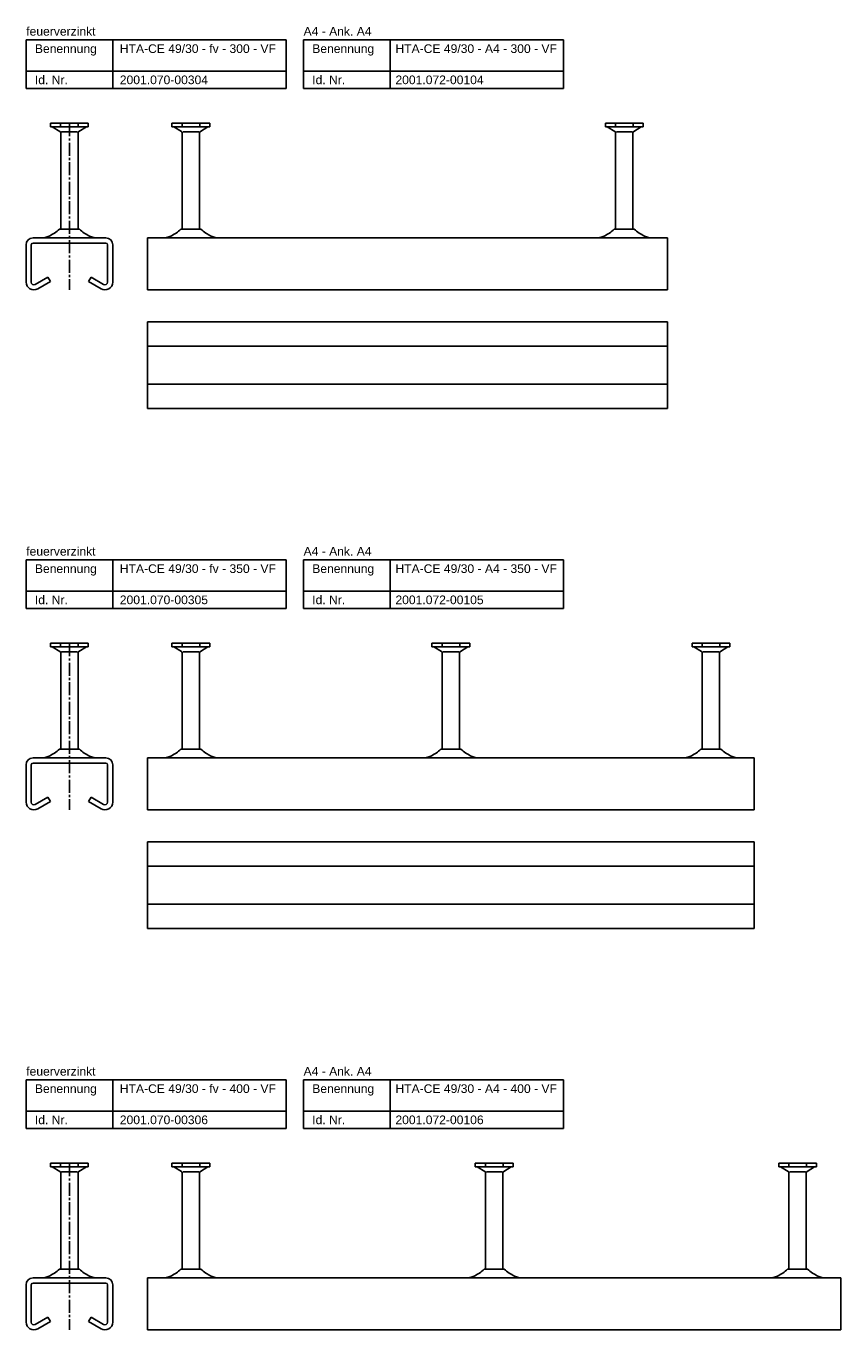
# Model space of a CAD drawing. Header units: millimetres. Extents: x 7963 to 14103, y -477 to 2743.
# Tile 5 of 7: x 7963 to 8433, y 1091 to 1843. Entities that reach past the tile are written whole.
import ezdxf

# ---------------------------------------------------------------- set-up
doc = ezdxf.new("R2010")
doc.units = ezdxf.units.MM
doc.header["$LTSCALE"] = 10
doc.linetypes.add('MITTE2', pattern=[1.125, 0.75, -0.125, 0.125, -0.125])
doc.layers.add('HALFEN', color=2, linetype='CONTINUOUS')
doc.styles.add('ARIAL50', font='arial.ttf', dxfattribs={"height": 5})

msp = doc.modelspace()

# ---------------------------------------------------------------- linework, layer by layer
at = {"layer": 'HALFEN'}
for p, q in [((7963.16, 1835.25), (8113.16, 1835.25)), ((7963.16, 1807.25), (7963.16, 1835.25)), ((8013.16, 1807.25), (8013.16, 1835.25)), ((8113.16, 1807.25), (8113.16, 1835.25)), ((8123.16, 1835.25), (8273.16, 1835.25)), ((8123.16, 1807.25), (8123.16, 1835.25)), ((8173.16, 1807.25), (8173.16, 1835.25)), ((8273.16, 1807.25), (8273.16, 1835.25)), ((7963.16, 1817.25), (8113.16, 1817.25)), ((8123.16, 1817.25), (8273.16, 1817.25)), ((7963.16, 1807.25), (8113.16, 1807.25)), ((8123.16, 1807.25), (8273.16, 1807.25)), ((7977.17, 1787.25), (7998.98, 1787.25)), ((7977.17, 1787.25), (7977.17, 1785.05)), ((7977.17, 1785.05), (7998.98, 1785.05)), ((7982.57, 1782.54), (7978.22, 1785.05)), ((7982.98, 1786.75), (7982.98, 1785.55)), ((7993.17, 1786.75), (7993.17, 1785.55)), ((7993.57, 1782.54), (7997.92, 1785.05)), ((7998.98, 1787.25), (7998.98, 1785.05)), ((8047.25, 1787.25), (8069.07, 1787.25)), ((8047.25, 1787.25), (8047.25, 1785.05)), ((8047.25, 1785.05), (8069.07, 1785.05)), ((8052.66, 1782.54), (8048.31, 1785.05)), ((8053.07, 1786.75), (8053.07, 1785.55)), ((8063.26, 1786.75), (8063.26, 1785.55)), ((8063.66, 1782.54), (8068.01, 1785.05)), ((8069.07, 1787.25), (8069.07, 1785.05)), ((8319.07, 1787.25), (8297.25, 1787.25)), ((8297.25, 1787.25), (8297.25, 1785.05)), ((8319.07, 1785.05), (8297.25, 1785.05)), ((8302.66, 1782.54), (8298.31, 1785.05)), ((8303.07, 1786.75), (8303.07, 1785.55)), ((8313.26, 1786.75), (8313.26, 1785.55)), ((8313.66, 1782.54), (8318.01, 1785.05)), ((8319.07, 1787.25), (8319.07, 1785.05)), ((7983.07, 1726.05), (7983.07, 1781.67)), ((7992.58, 1782.25), (7983.57, 1782.25)), ((7993.07, 1726.05), (7993.07, 1781.67)), ((8053.16, 1726.05), (8053.16, 1781.67)), ((8062.67, 1782.25), (8053.65, 1782.25)), ((8063.16, 1726.05), (8063.16, 1781.67)), ((8303.16, 1726.05), (8303.16, 1781.67)), ((8303.65, 1782.25), (8312.67, 1782.25)), ((8313.16, 1726.05), (8313.16, 1781.67)), ((7982.3, 1726.05), (7993.85, 1726.05)), ((8052.39, 1726.05), (8063.94, 1726.05)), ((8313.94, 1726.05), (8302.39, 1726.05)), ((7963.07, 1717.05), (7963.07, 1695.55)), ((7966.07, 1717.05), (7966.07, 1695.55)), ((7967.07, 1721.05), (8009.07, 1721.05)), ((7967.07, 1718.05), (8009.07, 1718.05)), ((8010.07, 1717.05), (8010.07, 1695.55)), ((8013.07, 1717.05), (8013.07, 1695.55)), ((8033.16, 1721.05), (8333.16, 1721.05)), ((8033.16, 1721.05), (8033.16, 1691.05)), ((8333.16, 1721.05), (8333.16, 1695.8)), ((7968.32, 1694.25), (7975.57, 1698.43)), ((7969.82, 1691.65), (7977.07, 1695.84)), ((7977.07, 1695.84), (7975.57, 1698.43)), ((7999.07, 1695.84), (8000.57, 1698.43)), ((8006.32, 1691.65), (7999.07, 1695.84)), ((8007.82, 1694.25), (8000.57, 1698.43)), ((8333.16, 1695.8), (8333.16, 1691.05)), ((8033.16, 1691.05), (8333.16, 1691.05)), ((8033.16, 1672.62), (8333.16, 1672.62)), ((8033.16, 1672.62), (8033.16, 1622.62)), ((8333.16, 1672.62), (8333.16, 1622.62)), ((8033.16, 1658.62), (8333.16, 1658.62)), ((8033.16, 1636.62), (8333.16, 1636.62)), ((8033.16, 1622.62), (8333.16, 1622.62)), ((7963.16, 1535.25), (8113.16, 1535.25)), ((7963.16, 1507.25), (7963.16, 1535.25)), ((8013.16, 1507.25), (8013.16, 1535.25)), ((8113.16, 1507.25), (8113.16, 1535.25)), ((8123.16, 1535.25), (8273.16, 1535.25)), ((8123.16, 1507.25), (8123.16, 1535.25)), ((8173.16, 1507.25), (8173.16, 1535.25)), ((8273.16, 1507.25), (8273.16, 1535.25)), ((7963.16, 1517.25), (8113.16, 1517.25)), ((8123.16, 1517.25), (8273.16, 1517.25)), ((7963.16, 1507.25), (8113.16, 1507.25)), ((8123.16, 1507.25), (8273.16, 1507.25)), ((7977.17, 1487.25), (7998.98, 1487.25)), ((7977.17, 1487.25), (7977.17, 1485.05)), ((7977.17, 1485.05), (7998.98, 1485.05)), ((7982.57, 1482.54), (7978.22, 1485.05)), ((7982.98, 1486.75), (7982.98, 1485.55)), ((7992.58, 1482.25), (7983.57, 1482.25)), ((7993.17, 1486.75), (7993.17, 1485.55)), ((7993.57, 1482.54), (7997.92, 1485.05)), ((7998.98, 1487.25), (7998.98, 1485.05)), ((8047.25, 1487.25), (8069.07, 1487.25)), ((8047.25, 1487.25), (8047.25, 1485.05)), ((8047.25, 1485.05), (8069.07, 1485.05)), ((8052.66, 1482.54), (8048.31, 1485.05)), ((8053.07, 1486.75), (8053.07, 1485.55)), ((8062.67, 1482.25), (8053.65, 1482.25)), ((8063.26, 1486.75), (8063.26, 1485.55)), ((8063.66, 1482.54), (8068.01, 1485.05)), ((8069.07, 1487.25), (8069.07, 1485.05)), ((8219.07, 1487.25), (8197.25, 1487.25)), ((8197.25, 1487.25), (8197.25, 1485.05)), ((8219.07, 1485.05), (8197.25, 1485.05)), ((8202.66, 1482.54), (8198.31, 1485.05)), ((8203.07, 1486.75), (8203.07, 1485.55)), ((8203.65, 1482.25), (8212.67, 1482.25)), ((8213.26, 1486.75), (8213.26, 1485.55)), ((8213.66, 1482.54), (8218.01, 1485.05)), ((8219.07, 1487.25), (8219.07, 1485.05)), ((8369.07, 1487.25), (8347.25, 1487.25)), ((8347.25, 1487.25), (8347.25, 1485.05)), ((8369.07, 1485.05), (8347.25, 1485.05)), ((8352.66, 1482.54), (8348.31, 1485.05)), ((8353.07, 1486.75), (8353.07, 1485.55)), ((8353.65, 1482.25), (8362.67, 1482.25)), ((8363.26, 1486.75), (8363.26, 1485.55)), ((8363.66, 1482.54), (8368.01, 1485.05)), ((8369.07, 1487.25), (8369.07, 1485.05)), ((7983.07, 1426.05), (7983.07, 1481.67)), ((7993.07, 1426.05), (7993.07, 1481.67)), ((8053.16, 1426.05), (8053.16, 1481.67)), ((8063.16, 1426.05), (8063.16, 1481.67)), ((8203.16, 1426.05), (8203.16, 1481.67)), ((8213.16, 1426.05), (8213.16, 1481.67)), ((8353.16, 1426.05), (8353.16, 1481.67)), ((8363.16, 1426.05), (8363.16, 1481.67)), ((7982.3, 1426.05), (7993.85, 1426.05)), ((8052.39, 1426.05), (8063.94, 1426.05)), ((8213.94, 1426.05), (8202.39, 1426.05)), ((8363.94, 1426.05), (8352.39, 1426.05)), ((7963.07, 1417.05), (7963.07, 1395.55)), ((7966.07, 1417.05), (7966.07, 1395.55)), ((7967.07, 1421.05), (8009.07, 1421.05)), ((7967.07, 1418.05), (8009.07, 1418.05)), ((8010.07, 1417.05), (8010.07, 1395.55)), ((8013.07, 1417.05), (8013.07, 1395.55)), ((8033.16, 1421.05), (8383.16, 1421.05)), ((8033.16, 1421.05), (8033.16, 1391.05)), ((8383.16, 1421.05), (8383.16, 1395.8)), ((7968.32, 1394.25), (7975.57, 1398.43)), ((7969.82, 1391.65), (7977.07, 1395.84)), ((7977.07, 1395.84), (7975.57, 1398.43)), ((7999.07, 1395.84), (8000.57, 1398.43)), ((8006.32, 1391.65), (7999.07, 1395.84)), ((8007.82, 1394.25), (8000.57, 1398.43)), ((8383.16, 1395.8), (8383.16, 1391.05)), ((8033.16, 1391.05), (8383.16, 1391.05)), ((8033.16, 1372.62), (8383.16, 1372.62)), ((8033.16, 1372.62), (8033.16, 1322.62)), ((8383.16, 1372.62), (8383.16, 1322.62)), ((8033.16, 1358.62), (8383.16, 1358.62)), ((8033.16, 1336.62), (8383.16, 1336.62)), ((8033.16, 1322.62), (8383.16, 1322.62)), ((7963.16, 1235.25), (8113.16, 1235.25)), ((7963.16, 1207.25), (7963.16, 1235.25)), ((8013.16, 1207.25), (8013.16, 1235.25)), ((8113.16, 1207.25), (8113.16, 1235.25)), ((8123.16, 1235.25), (8273.16, 1235.25)), ((8123.16, 1207.25), (8123.16, 1235.25)), ((8173.16, 1207.25), (8173.16, 1235.25)), ((8273.16, 1207.25), (8273.16, 1235.25)), ((7963.16, 1217.25), (8113.16, 1217.25)), ((8123.16, 1217.25), (8273.16, 1217.25)), ((7963.16, 1207.25), (8113.16, 1207.25)), ((8123.16, 1207.25), (8273.16, 1207.25)), ((7977.17, 1187.25), (7998.98, 1187.25)), ((7977.17, 1187.25), (7977.17, 1185.05)), ((7977.17, 1185.05), (7998.98, 1185.05)), ((7982.57, 1182.54), (7978.22, 1185.05)), ((7982.98, 1186.75), (7982.98, 1185.55)), ((7983.07, 1126.05), (7983.07, 1181.67)), ((7992.58, 1182.25), (7983.57, 1182.25)), ((7993.07, 1126.05), (7993.07, 1181.67)), ((7993.17, 1186.75), (7993.17, 1185.55)), ((7993.57, 1182.54), (7997.92, 1185.05)), ((7998.98, 1187.25), (7998.98, 1185.05)), ((8047.25, 1187.25), (8069.07, 1187.25)), ((8047.25, 1187.25), (8047.25, 1185.05)), ((8047.25, 1185.05), (8069.07, 1185.05)), ((8052.66, 1182.54), (8048.31, 1185.05)), ((8053.07, 1186.75), (8053.07, 1185.55)), ((8053.16, 1126.05), (8053.16, 1181.67)), ((8062.67, 1182.25), (8053.65, 1182.25)), ((8063.16, 1126.05), (8063.16, 1181.67)), ((8063.26, 1186.75), (8063.26, 1185.55)), ((8063.66, 1182.54), (8068.01, 1185.05)), ((8069.07, 1187.25), (8069.07, 1185.05)), ((8244.07, 1187.25), (8222.25, 1187.25)), ((8222.25, 1187.25), (8222.25, 1185.05)), ((8244.07, 1185.05), (8222.25, 1185.05)), ((8227.66, 1182.54), (8223.31, 1185.05)), ((8228.07, 1186.75), (8228.07, 1185.55)), ((8228.16, 1126.05), (8228.16, 1181.67)), ((8228.65, 1182.25), (8237.67, 1182.25)), ((8238.16, 1126.05), (8238.16, 1181.67)), ((8238.26, 1186.75), (8238.26, 1185.55)), ((8238.66, 1182.54), (8243.01, 1185.05)), ((8244.07, 1187.25), (8244.07, 1185.05)), ((8419.07, 1187.25), (8397.25, 1187.25)), ((8397.25, 1187.25), (8397.25, 1185.05)), ((8419.07, 1185.05), (8397.25, 1185.05)), ((8402.66, 1182.54), (8398.31, 1185.05)), ((8403.07, 1186.75), (8403.07, 1185.55)), ((8403.16, 1126.05), (8403.16, 1181.67)), ((8403.65, 1182.25), (8412.67, 1182.25)), ((8413.16, 1126.05), (8413.16, 1181.67)), ((8413.26, 1186.75), (8413.26, 1185.55)), ((8413.66, 1182.54), (8418.01, 1185.05)), ((8419.07, 1187.25), (8419.07, 1185.05)), ((7967.07, 1121.05), (8009.07, 1121.05)), ((7982.3, 1126.05), (7993.85, 1126.05)), ((8033.16, 1121.05), (8433.16, 1121.05)), ((8033.16, 1121.05), (8033.16, 1091.05)), ((8052.39, 1126.05), (8063.94, 1126.05)), ((8238.94, 1126.05), (8227.39, 1126.05)), ((8413.94, 1126.05), (8402.39, 1126.05)), ((8433.16, 1121.05), (8433.16, 1095.8)), ((7963.07, 1117.05), (7963.07, 1095.55)), ((7966.07, 1117.05), (7966.07, 1095.55)), ((7967.07, 1118.05), (8009.07, 1118.05)), ((8010.07, 1117.05), (8010.07, 1095.55)), ((8013.07, 1117.05), (8013.07, 1095.55)), ((7968.32, 1094.25), (7975.57, 1098.43)), ((7977.07, 1095.84), (7975.57, 1098.43)), ((7999.07, 1095.84), (8000.57, 1098.43)), ((8007.82, 1094.25), (8000.57, 1098.43)), ((7969.82, 1091.65), (7977.07, 1095.84)), ((8006.32, 1091.65), (7999.07, 1095.84)), ((8033.16, 1091.05), (8433.16, 1091.05)), ((8433.16, 1095.8), (8433.16, 1091.05))]:
    msp.add_line(p, q, dxfattribs=at)
at = {"layer": 'HALFEN', "color": 1, "linetype": 'MITTE2'}
for p, q in [((7988.07, 1787.25), (7988.07, 1691.05)), ((7988.07, 1487.25), (7988.07, 1391.05)), ((7988.07, 1187.25), (7988.07, 1091.05))]:
    msp.add_line(p, q, dxfattribs=at)
at = {"layer": 'HALFEN'}
for centre, radius, start, end in [((7982.07, 1781.67), 1, 0, 60), ((7994.07, 1781.67), 1, 120, 180), ((8052.16, 1781.67), 1, 0, 60), ((8064.16, 1781.67), 1, 120, 180), ((8302.16, 1781.67), 1, 0, 60), ((8314.16, 1781.67), 1, 120, 180), ((7967.17, 1742.29), 22.19, 294.68357, 312.97281), ((8008.97, 1742.29), 22.19, 227.02719, 245.31643), ((8037.26, 1742.29), 22.19, 294.68357, 312.97281), ((8079.06, 1742.29), 22.19, 227.02719, 245.31643), ((8287.26, 1742.29), 22.19, 294.68357, 312.97281), ((8329.06, 1742.29), 22.19, 227.02719, 245.31643), ((7967.07, 1717.05), 4, 90, 180), ((7967.07, 1717.05), 1, 90, 180), ((7971.53, 1732.8), 11.75, 270, 294.68357), ((8004.62, 1732.8), 11.75, 245.31643, 270), ((8009.07, 1717.05), 4, 0, 90), ((8009.07, 1717.05), 1, 0, 90), ((8041.62, 1732.8), 11.75, 270, 294.68357), ((8074.7, 1732.8), 11.75, 245.31643, 270), ((8291.62, 1732.8), 11.75, 270, 294.68357), ((8324.7, 1732.8), 11.75, 245.31643, 270), ((7967.57, 1695.55), 4.5, 180, 300), ((7967.57, 1695.55), 1.5, 180, 300), ((8008.57, 1695.55), 4.5, 240, 0), ((8008.57, 1695.55), 1.5, 240, 0), ((7982.07, 1481.67), 1, 0, 60), ((7994.07, 1481.67), 1, 120, 180), ((8052.16, 1481.67), 1, 0, 60), ((8064.16, 1481.67), 1, 120, 180), ((8202.16, 1481.67), 1, 0, 60), ((8214.16, 1481.67), 1, 120, 180), ((8352.16, 1481.67), 1, 0, 60), ((8364.16, 1481.67), 1, 120, 180), ((7971.53, 1432.8), 11.75, 270, 294.68357), ((7967.17, 1442.29), 22.19, 294.68357, 312.97281), ((8008.97, 1442.29), 22.19, 227.02719, 245.31643), ((8004.62, 1432.8), 11.75, 245.31643, 270), ((8041.62, 1432.8), 11.75, 270, 294.68357), ((8037.26, 1442.29), 22.19, 294.68357, 312.97281), ((8079.06, 1442.29), 22.19, 227.02719, 245.31643), ((8074.7, 1432.8), 11.75, 245.31643, 270), ((8191.62, 1432.8), 11.75, 270, 294.68357), ((8187.26, 1442.29), 22.19, 294.68357, 312.97281), ((8229.06, 1442.29), 22.19, 227.02719, 245.31643), ((8224.7, 1432.8), 11.75, 245.31643, 270), ((8341.62, 1432.8), 11.75, 270, 294.68357), ((8337.26, 1442.29), 22.19, 294.68357, 312.97281), ((8379.06, 1442.29), 22.19, 227.02719, 245.31643), ((8374.7, 1432.8), 11.75, 245.31643, 270), ((7967.07, 1417.05), 4, 90, 180), ((7967.07, 1417.05), 1, 90, 180), ((8009.07, 1417.05), 4, 0, 90), ((8009.07, 1417.05), 1, 0, 90), ((7967.57, 1395.55), 4.5, 180, 300), ((7967.57, 1395.55), 1.5, 180, 300), ((8008.57, 1395.55), 4.5, 240, 0), ((8008.57, 1395.55), 1.5, 240, 0), ((7982.07, 1181.67), 1, 0, 60), ((7994.07, 1181.67), 1, 120, 180), ((8052.16, 1181.67), 1, 0, 60), ((8064.16, 1181.67), 1, 120, 180), ((8227.16, 1181.67), 1, 0, 60), ((8239.16, 1181.67), 1, 120, 180), ((8402.16, 1181.67), 1, 0, 60), ((8414.16, 1181.67), 1, 120, 180), ((7967.07, 1117.05), 4, 90, 180), ((7971.53, 1132.8), 11.75, 270, 294.68357), ((7967.17, 1142.29), 22.19, 294.68357, 312.97281), ((8008.97, 1142.29), 22.19, 227.02719, 245.31643), ((8004.62, 1132.8), 11.75, 245.31643, 270), ((8009.07, 1117.05), 4, 0, 90), ((8041.62, 1132.8), 11.75, 270, 294.68357), ((8037.26, 1142.29), 22.19, 294.68357, 312.97281), ((8079.06, 1142.29), 22.19, 227.02719, 245.31643), ((8074.7, 1132.8), 11.75, 245.31643, 270), ((8216.62, 1132.8), 11.75, 270, 294.68357), ((8212.26, 1142.29), 22.19, 294.68357, 312.97281), ((8254.06, 1142.29), 22.19, 227.02719, 245.31643), ((8249.7, 1132.8), 11.75, 245.31643, 270), ((8391.62, 1132.8), 11.75, 270, 294.68357), ((8387.26, 1142.29), 22.19, 294.68357, 312.97281), ((8429.06, 1142.29), 22.19, 227.02719, 245.31643), ((8424.7, 1132.8), 11.75, 245.31643, 270), ((7967.07, 1117.05), 1, 90, 180), ((8009.07, 1117.05), 1, 0, 90), ((7967.57, 1095.55), 4.5, 180, 300), ((7967.57, 1095.55), 1.5, 180, 300), ((8008.57, 1095.55), 4.5, 240, 0), ((8008.57, 1095.55), 1.5, 240, 0)]:
    msp.add_arc(centre, radius, start, end, dxfattribs=at)

# ---------------------------------------------------------------- texts
at = {"layer": 'HALFEN', "style": 'ARIAL50'}
for s, p in [('feuerverzinkt', (7963.16, 1837.75)), ('A4 - Ank. A4', (8123.16, 1837.75)), ('Benennung', (7968.16, 1827.75)), ('HTA-CE 49/30 - fv - 300 - VF', (8017.16, 1827.75)), ('Benennung', (8128.16, 1827.75)), ('HTA-CE 49/30 - A4 - 300 - VF', (8176.16, 1827.75)), ('Id. Nr.', (7968.16, 1809.75)), ('2001.070-00304', (8017.16, 1809.75)), ('Id. Nr.', (8128.16, 1809.75)), ('2001.072-00104', (8176.16, 1809.75)), ('feuerverzinkt', (7963.16, 1537.75)), ('A4 - Ank. A4', (8123.16, 1537.75)), ('Benennung', (7968.16, 1527.75)), ('HTA-CE 49/30 - fv - 350 - VF', (8017.16, 1527.75)), ('Benennung', (8128.16, 1527.75)), ('HTA-CE 49/30 - A4 - 350 - VF', (8176.16, 1527.75)), ('Id. Nr.', (7968.16, 1509.75)), ('2001.070-00305', (8017.16, 1509.75)), ('Id. Nr.', (8128.16, 1509.75)), ('2001.072-00105', (8176.16, 1509.75)), ('feuerverzinkt', (7963.16, 1237.75)), ('A4 - Ank. A4', (8123.16, 1237.75)), ('Benennung', (7968.16, 1227.75)), ('HTA-CE 49/30 - fv - 400 - VF', (8017.16, 1227.75)), ('Benennung', (8128.16, 1227.75)), ('HTA-CE 49/30 - A4 - 400 - VF', (8176.16, 1227.75)), ('Id. Nr.', (7968.16, 1209.75)), ('2001.070-00306', (8017.16, 1209.75)), ('Id. Nr.', (8128.16, 1209.75)), ('2001.072-00106', (8176.16, 1209.75))]:
    msp.add_text(s, height=5, dxfattribs=at).set_placement(p)

doc.saveas('drawing.dxf')
